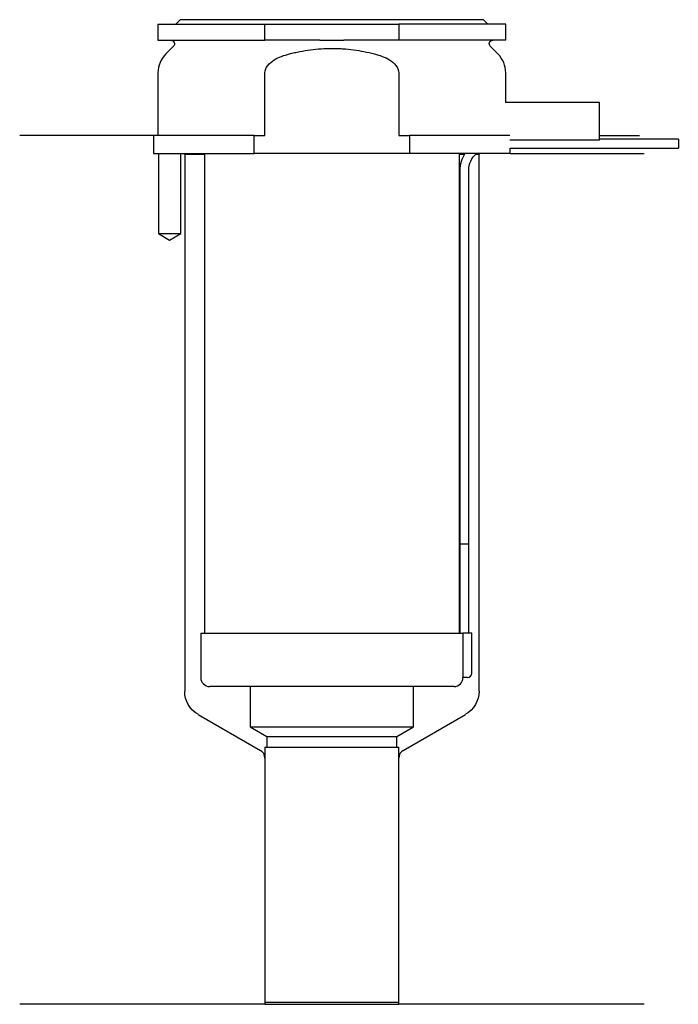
# Model space of a CAD drawing. Header units: millimetres. Extents: x 23 to 96, y 174 to 284.
import ezdxf

# ---------------------------------------------------------------- set-up
doc = ezdxf.new("R2010")
doc.units = ezdxf.units.MM
for name, color, linetype in [('201', 7, 'Continuous'), ('30', 7, 'Continuous'), ('32', 7, 'Continuous')]:
    doc.layers.add(name, color=color, linetype=linetype)

msp = doc.modelspace()

# ---------------------------------------------------------------- linework, layer by layer
at = {"layer": '201', "color": 113}
for p, q in [((37.53, 271.31), (22.53, 271.31)), ((37.53, 271.31), (37.53, 269.31)), ((87.53, 271.31), (92.01, 271.31)), ((38.08, 269.31), (38.08, 260.31)), ((40.58, 260.31), (40.58, 269.31)), ((40.93, 269.31), (41.03, 269.21)), ((41.03, 269.21), (43.23, 269.21)), ((41.03, 269.21), (41.03, 208.99)), ((71.83, 269.21), (72.37, 269.21)), ((73.64, 269.21), (74.03, 269.21)), ((74.03, 269.21), (74.13, 269.31)), ((74.03, 208.99), (74.03, 269.21)), ((77.53, 269.31), (92.53, 269.31)), ((38.08, 260.31), (39.33, 259.59)), ((39.33, 259.59), (40.58, 260.31)), ((42.53, 206.39), (49.52, 202.35)), ((65.53, 202.35), (72.53, 206.39)), ((50.02, 201.48), (50.02, 173.86)), ((65.03, 173.86), (65.03, 201.48)), ((50.02, 173.86), (22.53, 173.86)), ((50.02, 173.86), (65.03, 173.86)), ((92.53, 173.86), (65.03, 173.86))]:
    msp.add_line(p, q, dxfattribs=at)
at = {"layer": '201', "color": 113, "extrusion": (0, 0, -1)}
for centre, start, end in [((-44.03, 208.99), 300, 360), ((-71.03, 208.99), 180, 240)]:
    msp.add_arc(centre, 3, start, end, dxfattribs=at)
at = {"layer": '201', "color": 113}
for centre, start, end in [((49.02, 201.48), 0, 60), ((66.03, 201.48), 120, 180)]:
    msp.add_arc(centre, 1, start, end, dxfattribs=at)
at = {"layer": '30', "color": 113}
for p, q in [((40.53, 284.31), (40.03, 283.81)), ((74.53, 284.31), (40.53, 284.31)), ((75.03, 283.81), (74.53, 284.31)), ((38.03, 283.81), (50.03, 283.81)), ((38.03, 283.81), (38.03, 282.01)), ((50.03, 283.81), (65.03, 283.81)), ((50.03, 282.01), (50.03, 283.81)), ((77.03, 283.81), (65.03, 283.81)), ((65.03, 283.81), (65.03, 282.01)), ((77.03, 282.01), (77.03, 283.81)), ((38.03, 282.01), (50.03, 282.01)), ((56.18, 282.01), (50.03, 282.01)), ((65.03, 282.01), (58.87, 282.01)), ((77.03, 282.01), (65.03, 282.01)), ((39.76, 281.33), (38.9, 280.48)), ((76.15, 280.48), (75.29, 281.33)), ((38.03, 278.35), (38.03, 271.31)), ((50.03, 271.31), (50.03, 278.35)), ((65.03, 278.35), (65.03, 271.31)), ((77.03, 275.01), (77.03, 278.35)), ((48.81, 271.31), (37.53, 271.31)), ((37.53, 271.31), (37.53, 269.31)), ((48.81, 269.31), (48.81, 271.31)), ((48.81, 271.31), (50.03, 271.31)), ((65.03, 271.31), (66.24, 271.31)), ((66.24, 271.31), (66.24, 269.31)), ((77.49, 271.31), (66.24, 271.31)), ((96.38, 270.91), (87.53, 270.91)), ((96.38, 270.91), (96.38, 269.91)), ((77.53, 269.31), (77.53, 269.91)), ((77.53, 269.91), (96.38, 269.91)), ((37.53, 269.31), (48.81, 269.31)), ((38.08, 269.31), (38.08, 260.31)), ((40.58, 260.31), (40.58, 269.31)), ((43.23, 269.31), (43.23, 215.51)), ((66.24, 269.31), (48.81, 269.31)), ((77.53, 269.31), (66.24, 269.31)), ((71.83, 215.51), (71.83, 269.31)), ((71.88, 267.41), (71.88, 225.51)), ((72.88, 225.51), (72.88, 267.41)), ((38.08, 260.31), (40.58, 260.31)), ((71.88, 225.51), (72.88, 225.51)), ((71.88, 225.51), (71.88, 215.51)), ((71.88, 225.51), (72.88, 225.51)), ((72.88, 215.51), (72.88, 225.51)), ((42.83, 215.51), (42.83, 210.51)), ((42.83, 215.51), (72.2, 215.51)), ((72.2, 215.51), (72.2, 211.01)), ((73.23, 215.51), (72.2, 215.51)), ((73.23, 211.01), (73.23, 215.51)), ((72.73, 210.51), (72.22, 210.51)), ((71.23, 209.51), (43.83, 209.51)), ((48.38, 209.51), (48.38, 204.98)), ((66.68, 204.98), (66.68, 209.51)), ((48.38, 204.98), (50.22, 203.91)), ((48.38, 204.98), (66.68, 204.98)), ((64.83, 203.91), (66.68, 204.98)), ((50.22, 203.91), (50.22, 202.71)), ((50.22, 203.91), (64.83, 203.91)), ((64.83, 202.71), (64.83, 203.91)), ((50.02, 202.71), (65.03, 202.71)), ((50.02, 202.71), (50.02, 174.11)), ((65.03, 174.11), (65.03, 202.71)), ((50.02, 174.11), (65.03, 174.11))]:
    msp.add_line(p, q, dxfattribs=at)
at = {"layer": '30', "color": 113, "extrusion": (0, 0, -1)}
for centre, radius, start, end in [((-39.48, 281.61), 0.4, 90, 225), ((-75.58, 281.61), 0.4, -45, 90), ((-75.38, 267.41), 2.5, 0, 49.4634)]:
    msp.add_arc(centre, radius, start, end, dxfattribs=at)
at = {"layer": '30', "color": 113}
for centre, radius, start, end in [((41.03, 278.35), 3, 135, 180), ((74.03, 278.35), 3, 0, 45), ((75.38, 267.41), 3.5, 147.1205, 180), ((72.73, 211.01), 0.5, -90, 0), ((43.83, 210.51), 1, 180, 270), ((71.23, 210.51), 1, -90, 0)]:
    msp.add_arc(centre, radius, start, end, dxfattribs=at)
for points, knots in [([(56.18, 282.01), (56.63, 282.01), (57.08, 282.01), (57.63, 282.01), (57.75, 282.01), (57.97, 282.01), (58.08, 282.01), (58.42, 282.01), (58.64, 282.01), (58.87, 282.01)], [0, 0, 0, 0, 0.5, 0.5, 0.625, 0.625, 0.75, 0.75, 1, 1, 1, 1]), ([(52.76, 280.48), (52.95, 280.53), (53.15, 280.57), (53.54, 280.66), (53.74, 280.7), (54.33, 280.82), (54.73, 280.89), (55.92, 281.04), (56.72, 281.1), (57.73, 281.1), (57.93, 281.09), (58.33, 281.08), (58.54, 281.07), (59.14, 281.03), (59.54, 280.99), (60.74, 280.83), (61.52, 280.67), (62.3, 280.48)], [0, 0, 0, 0, 0.0625, 0.0625, 0.125, 0.125, 0.25, 0.25, 0.5, 0.5, 0.5625, 0.5625, 0.625, 0.625, 0.75, 0.75, 1, 1, 1, 1]), ([(50.03, 278.35), (50.03, 278.97), (50.53, 279.48), (51.58, 280.12), (52.16, 280.32), (52.76, 280.48)], [0, 0, 0, 0, 0.5, 0.5, 1, 1, 1, 1]), ([(62.3, 280.48), (62.89, 280.32), (63.48, 280.12), (64.53, 279.48), (65.03, 278.97), (65.03, 278.35)], [0, 0, 0, 0, 0.5, 0.5, 1, 1, 1, 1]), ([(72.2, 211.01), (72.2, 210.96), (72.2, 210.9), (72.2, 210.8), (72.21, 210.75), (72.21, 210.66), (72.21, 210.62), (72.22, 210.56), (72.22, 210.54), (72.22, 210.53), (72.22, 210.52), (72.22, 210.51)], [0, 0, 0, 0, 0.20806, 0.20806, 0.416347, 0.416347, 0.62495, 0.62495, 0.835236, 0.835236, 1, 1, 1, 1])]:
    msp.add_open_spline(points, degree=3, knots=knots, dxfattribs=at)
at = {"layer": '32', "color": 113}
for p, q in [((87.53, 275.01), (76.99, 275.01)), ((87.53, 270.81), (87.53, 275.01)), ((87.53, 270.81), (77.49, 270.81))]:
    msp.add_line(p, q, dxfattribs=at)

doc.saveas('drawing.dxf')
